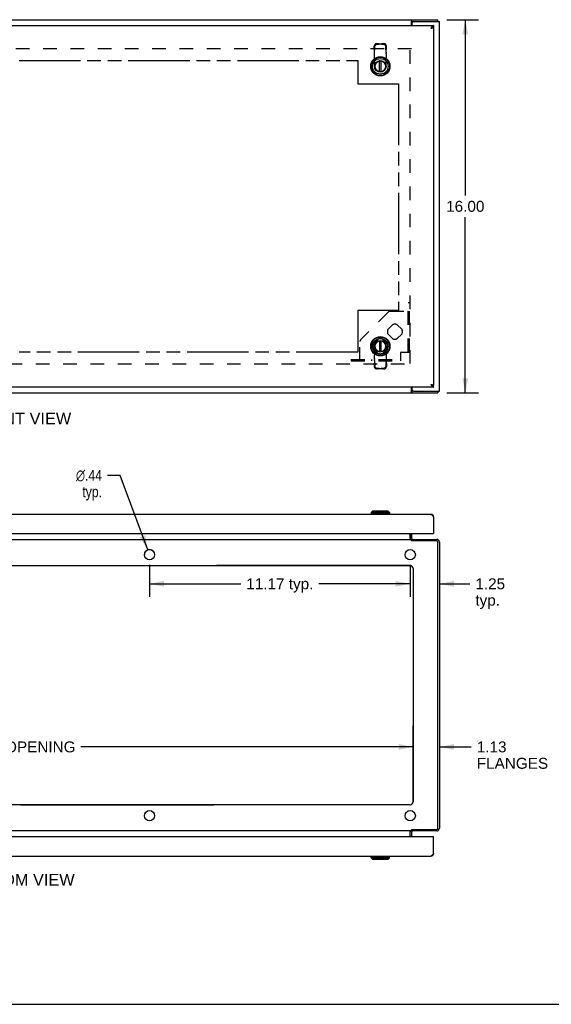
# Model space of a CAD drawing. Header units: inches. Extents: x 0 to 106, y 0 to 69.
# Tile 2 of 5: x 23 to 45, y 0 to 42. Entities that reach past the tile are written whole.
import ezdxf

# ---------------------------------------------------------------- set-up
doc = ezdxf.new("R2010")
doc.units = ezdxf.units.IN
doc.header["$LTSCALE"] = 5.84375
doc.header["$MEASUREMENT"] = 0
doc.linetypes.add('HIDDEN', pattern=[0.2, 0.1, -0.1])
doc.linetypes.add('PHANTOM', pattern=[0.8, 0.45, -0.05, 0.1, -0.05, 0.1, -0.05])
doc.layers.get('0').update_dxf_attribs({"linetype": 'CONTINUOUS'})
for name, color, linetype in [('02___PRT_ALL_AXES', 7, 'CONTINUOUS'), ('1-ACCESS_PANEL', 7, 'CONTINUOUS'), ('AVAILABLE_DOOR_SPACE', 7, 'CONTINUOUS'), ('DEFAULT_2', 8, 'HIDDEN'), ('DIMENSIONS', 7, 'CONTINUOUS'), ('OPEN', 7, 'CONTINUOUS')]:
    doc.layers.add(name, color=color, linetype=linetype)
doc.styles.get("Standard").update_dxf_attribs({"font": 'arial.ttf'})
doc.styles.add('TEXTSTYLE_1', font='gdt', dxfattribs={"width": 0.8})
doc.dimstyles.new('DIMSTYLE_1', dxfattribs={"dimtxt": 0.46875, "dimasz": 0.625, "dimexe": 0.09, "dimexo": 0.07, "dimgap": 0.0375, "dimtad": 0, "dimtih": 1, "dimtoh": 1, "dimzin": 4, "dimdsep": 46, "dimtxsty": 'Standard', "dimblk": '_FILLED', "dimblk1": '_FILLED', "dimblk2": '_FILLED', "dimcen": 0.09, "dimazin": 1, "dimtfac": 1, "dimtofl": 0, "dimtmove": 0, "dimatfit": 3, "dimldrblk": '_FILLED', "dimfxl": 1, "dimtolj": 1, "dimtzin": 4, "dimarcsym": 0})
doc.dimstyles.new('DIMSTYLE_2', dxfattribs={"dimtxt": 0.46875, "dimasz": 0.625, "dimexe": 0.09, "dimexo": 0.07, "dimgap": 0.09, "dimtad": 0, "dimtih": 1, "dimtoh": 1, "dimzin": 4, "dimdsep": 46, "dimtxsty": 'Standard', "dimblk": '_FILLED', "dimblk1": '_FILLED', "dimblk2": '_FILLED', "dimcen": 0.09, "dimazin": 1, "dimtfac": 1, "dimtofl": 0, "dimtmove": 0, "dimatfit": 1, "dimldrblk": '_FILLED', "dimfxl": 1, "dimtolj": 1, "dimtzin": 4, "dimarcsym": 0})

# ---------------------------------------------------------------- blocks, each defined once
blk = doc.blocks.new('_FILLED')
at = {"color": 0, "linetype": 'ByBlock'}
blk.add_solid([(0, 0), (-1, 0.2), (-1, -0.2)], dxfattribs=at)
blk = doc.blocks.new('*D10')
at = {"layer": 'DIMENSIONS', "color": 2, "linetype": 'Continuous'}
for p, q in [((40.839, 42.209), (42.197, 42.209)), ((41.635, 42.209), (41.635, 34.678)), ((41.635, 26.209), (41.635, 33.74)), ((40.839, 26.209), (42.197, 26.209))]:
    blk.add_line(p, q, dxfattribs=at)
at = {"layer": 'DIMENSIONS', "color": 2, "linetype": 'Continuous', "xscale": 0.625, "yscale": 0.625, "zscale": 0.625}
for p, rotation in [((41.635, 42.209), 90), ((41.635, 26.209), 270)]:
    blk.add_blockref('_FILLED', p, dxfattribs=dict(at, rotation=rotation))
at = {"layer": 'DIMENSIONS', "color": 2, "linetype": 'Continuous', "insert": (41.635, 34.443), "char_height": 0.4688, "width": 1.63801, "attachment_point": 2, "line_spacing_factor": 0.9}
blk.add_mtext('16.00', dxfattribs=at)
blk = doc.blocks.new('*D14')
at = {"layer": '1-ACCESS_PANEL', "color": 2, "linetype": 'Continuous'}
for p, q in [((39.277, 18.836), (39.277, 17.464)), ((39.277, 18.026), (38.027, 18.026)), ((40.527, 18.026), (41.831, 18.026))]:
    blk.add_line(p, q, dxfattribs=at)
at = {"layer": '1-ACCESS_PANEL', "color": 2, "linetype": 'Continuous', "xscale": 0.625, "yscale": 0.625, "zscale": 0.625}
blk.add_blockref('_FILLED', (39.277, 18.026), dxfattribs=at)
at = {"layer": '1-ACCESS_PANEL', "color": 2, "linetype": 'Continuous', "xscale": 0.625, "yscale": 0.625, "zscale": 0.625, "rotation": 180}
blk.add_blockref('_FILLED', (40.527, 18.026), dxfattribs=at)
at = {"layer": '1-ACCESS_PANEL', "color": 2, "linetype": 'Continuous', "insert": (42.065, 18.261), "char_height": 0.4688, "width": 1.27382, "attachment_point": 1, "line_spacing_factor": 0.9}
blk.add_mtext('1.25\\Ptyp.', dxfattribs=at)
blk = doc.blocks.new('*D15')
at = {"layer": '1-ACCESS_PANEL', "color": 2, "linetype": 'Continuous'}
for p, q in [((28.111, 18.836), (28.111, 17.464)), ((39.277, 18.836), (39.277, 17.464)), ((28.111, 18.026), (32.023, 18.026)), ((39.277, 18.026), (35.365, 18.026))]:
    blk.add_line(p, q, dxfattribs=at)
at = {"layer": '1-ACCESS_PANEL', "color": 2, "linetype": 'Continuous', "xscale": 0.625, "yscale": 0.625, "zscale": 0.625, "rotation": 180}
blk.add_blockref('_FILLED', (28.111, 18.026), dxfattribs=at)
at = {"layer": '1-ACCESS_PANEL', "color": 2, "linetype": 'Continuous', "xscale": 0.625, "yscale": 0.625, "zscale": 0.625}
blk.add_blockref('_FILLED', (39.277, 18.026), dxfattribs=at)
at = {"layer": '1-ACCESS_PANEL', "color": 2, "linetype": 'Continuous', "insert": (33.694, 18.261), "char_height": 0.4688, "width": 2.87349, "attachment_point": 2, "line_spacing_factor": 0.9}
blk.add_mtext('11.17 typ.', dxfattribs=at)
blk = doc.blocks.new('*D16')
at = {"layer": '1-ACCESS_PANEL', "color": 2, "linetype": 'Continuous'}
for p, q in [((26.861, 22.676), (26.315, 22.676)), ((28.035, 19.479), (26.861, 22.676))]:
    blk.add_line(p, q, dxfattribs=at)
at = {"layer": '1-ACCESS_PANEL', "color": 2, "linetype": 'Continuous', "xscale": 0.625, "yscale": 0.625, "zscale": 0.625, "rotation": 290.1636862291}
blk.add_blockref('_FILLED', (28.035, 19.479), dxfattribs=at)
at = {"layer": '1-ACCESS_PANEL', "color": 2, "linetype": 'Continuous', "insert": (26.08, 22.91), "char_height": 0.46875, "width": 1.53462, "attachment_point": 3, "line_spacing_factor": 0.9, "style": 'TEXTSTYLE_1'}
blk.add_mtext('{\\fgdt;n}\\fArial;.44\\Ptyp.', dxfattribs=at)
blk = doc.blocks.new('*D17')
at = {"layer": '1-ACCESS_PANEL', "color": 2, "linetype": 'Continuous'}
for p, q in [((39.402, 11.035), (38.152, 11.035)), ((40.527, 11.035), (41.892, 11.035))]:
    blk.add_line(p, q, dxfattribs=at)
at = {"layer": '1-ACCESS_PANEL', "color": 2, "linetype": 'Continuous', "xscale": 0.625, "yscale": 0.625, "zscale": 0.625}
blk.add_blockref('_FILLED', (39.402, 11.035), dxfattribs=at)
at = {"layer": '1-ACCESS_PANEL', "color": 2, "linetype": 'Continuous', "xscale": 0.625, "yscale": 0.625, "zscale": 0.625, "rotation": 180}
blk.add_blockref('_FILLED', (40.527, 11.035), dxfattribs=at)
at = {"layer": '1-ACCESS_PANEL', "color": 2, "linetype": 'Continuous', "insert": (42.126, 11.269), "char_height": 0.4688, "width": 3.05123, "attachment_point": 1, "line_spacing_factor": 0.9}
blk.add_mtext('1.13\\PFLANGES', dxfattribs=at)
blk = doc.blocks.new('*D18')
at = {"layer": '1-ACCESS_PANEL', "color": 2, "linetype": 'Continuous'}
for p, q in [((5.652, 11.035), (19.876, 11.035)), ((39.402, 11.035), (25.179, 11.035))]:
    blk.add_line(p, q, dxfattribs=at)
at = {"layer": '1-ACCESS_PANEL', "color": 2, "linetype": 'Continuous', "xscale": 0.625, "yscale": 0.625, "zscale": 0.625, "rotation": 180}
blk.add_blockref('_FILLED', (5.652, 11.035), dxfattribs=at)
at = {"layer": '1-ACCESS_PANEL', "color": 2, "linetype": 'Continuous', "xscale": 0.625, "yscale": 0.625, "zscale": 0.625}
blk.add_blockref('_FILLED', (39.402, 11.035), dxfattribs=at)
at = {"layer": '1-ACCESS_PANEL', "color": 2, "linetype": 'Continuous', "insert": (22.527, 11.269), "char_height": 0.46875, "width": 4.83388, "attachment_point": 2, "line_spacing_factor": 0.9}
blk.add_mtext('33.75 OPENING', dxfattribs=at)
blk = doc.blocks.new('*D20')
at = {"layer": '1-ACCESS_PANEL', "color": 2, "linetype": 'Continuous'}
for p, q in [((11.504, 18.805), (11.504, 14.739)), ((11.504, 8.555), (11.504, 13.099))]:
    blk.add_line(p, q, dxfattribs=at)
at = {"layer": '1-ACCESS_PANEL', "color": 2, "linetype": 'Continuous', "xscale": 0.625, "yscale": 0.625, "zscale": 0.625}
for p, rotation in [((11.504, 18.805), 90), ((11.504, 8.555), 270)]:
    blk.add_blockref('_FILLED', p, dxfattribs=dict(at, rotation=rotation))
at = {"layer": '1-ACCESS_PANEL', "color": 2, "linetype": 'Continuous', "insert": (11.504, 14.505), "char_height": 0.4688, "width": 3.01464, "attachment_point": 2, "line_spacing_factor": 0.9}
blk.add_mtext('10.25\\POPENING', dxfattribs=at)

msp = doc.modelspace()

# ---------------------------------------------------------------- linework, layer by layer
at = {"color": 3, "linetype": 'Continuous'}
for p, q in [((4.59, 42.209), (40.464, 42.209)), ((4.777, 41.959), (40.277, 41.959)), ((39.325, 41.959), (39.325, 42.178)), ((39.352, 42.071), (39.352, 41.959)), ((39.415, 42.134), (40.527, 42.134)), ((40.168, 41.855), (40.16, 41.842)), ((40.173, 41.861), (40.168, 41.855)), ((40.183, 41.847), (40.192, 41.849)), ((40.192, 41.849), (40.2, 41.851)), ((40.2, 41.851), (40.205, 41.852)), ((40.205, 41.852), (40.211, 41.854)), ((40.211, 41.854), (40.216, 41.855)), ((40.216, 41.855), (40.221, 41.856)), ((40.275, 41.879), (40.277, 41.879)), ((40.277, 41.879), (40.277, 26.539)), ((40.527, 26.284), (40.527, 42.134)), ((4.59, 26.209), (40.464, 26.209)), ((40.277, 26.459), (4.777, 26.459)), ((39.325, 26.24), (39.325, 26.459)), ((39.352, 26.459), (39.352, 26.346)), ((39.415, 26.284), (40.527, 26.284)), ((40.16, 26.576), (40.163, 26.575)), ((40.16, 26.576), (40.168, 26.563)), ((40.163, 26.575), (40.175, 26.573)), ((40.168, 26.563), (40.173, 26.557)), ((40.175, 26.573), (40.183, 26.571)), ((40.183, 26.571), (40.189, 26.569)), ((40.189, 26.569), (40.195, 26.568)), ((40.195, 26.568), (40.2, 26.567)), ((40.2, 26.567), (40.205, 26.565)), ((40.205, 26.565), (40.211, 26.564)), ((40.211, 26.564), (40.216, 26.563)), ((40.216, 26.563), (40.221, 26.561)), ((40.275, 26.539), (40.277, 26.539)), ((40.16, 21.004), (4.894, 21.004)), ((40.259, 20.915), (40.263, 20.909)), ((40.263, 20.909), (40.267, 20.903)), ((40.267, 20.903), (40.271, 20.896)), ((40.271, 20.896), (40.277, 20.887)), ((40.277, 20.887), (40.277, 20.179)), ((4.792, 20.179), (40.262, 20.179)), ((5.729, 19.93), (39.325, 19.93)), ((39.275, 20.179), (39.275, 19.937)), ((39.325, 19.93), (39.325, 19.892)), ((39.343, 19.874), (39.346, 19.871)), ((39.346, 19.871), (39.349, 19.869)), ((39.349, 19.869), (39.351, 19.867)), ((40.402, 19.867), (39.351, 19.867)), ((39.352, 19.972), (39.352, 20.179)), ((39.352, 19.93), (40.41, 19.93)), ((40.464, 7.555), (40.464, 19.804)), ((40.527, 19.813), (40.527, 7.547)), ((5.777, 18.805), (39.277, 18.805)), ((39.402, 18.68), (39.402, 8.68)), ((39.277, 8.555), (5.777, 8.555)), ((40.262, 7.181), (4.792, 7.181)), ((39.325, 7.43), (5.729, 7.43)), ((39.275, 7.181), (39.275, 7.423)), ((39.325, 7.43), (39.325, 7.468)), ((39.336, 7.479), (39.338, 7.481)), ((39.338, 7.481), (39.343, 7.486)), ((39.343, 7.486), (39.346, 7.489)), ((39.346, 7.489), (39.349, 7.491)), ((39.349, 7.491), (39.351, 7.493)), ((39.351, 7.493), (40.402, 7.493)), ((40.41, 7.43), (39.352, 7.43)), ((39.352, 7.181), (39.352, 7.388)), ((40.277, 6.473), (40.277, 7.181)), ((4.894, 6.356), (40.16, 6.356)), ((40.267, 6.457), (40.263, 6.451)), ((40.271, 6.463), (40.267, 6.457)), ((40.277, 6.473), (40.271, 6.463))]:
    msp.add_line(p, q, dxfattribs=at)
at = {"color": 7, "linetype": 'Continuous'}
for p, q in [((39.351, 42.134), (39.351, 42.209)), ((40.464, 42.134), (40.464, 42.209)), ((39.351, 42.134), (39.415, 42.134)), ((40.17, 41.848), (40.16, 41.842)), ((40.177, 41.851), (40.17, 41.848)), ((40.181, 41.853), (40.177, 41.851)), ((40.275, 41.879), (40.241, 41.879)), ((40.277, 41.959), (40.277, 41.884)), ((37.967, 39.978), (37.967, 40.427)), ((38.026, 39.978), (38.026, 40.427)), ((37.967, 28.439), (37.967, 27.99)), ((38.026, 27.99), (38.026, 28.439)), ((39.415, 26.284), (39.351, 26.284)), ((39.351, 26.284), (39.351, 26.209)), ((40.275, 26.539), (40.241, 26.539)), ((40.277, 26.459), (40.277, 26.534)), ((40.464, 26.284), (40.464, 26.209)), ((37.662, 21.142), (37.602, 21.083)), ((38.331, 21.142), (37.662, 21.142)), ((38.331, 21.142), (38.39, 21.083)), ((38.41, 21.024), (37.583, 21.024)), ((37.583, 21.024), (37.583, 21.004)), ((38.39, 21.083), (37.602, 21.083)), ((37.602, 21.083), (37.602, 21.024)), ((38.39, 21.083), (38.39, 21.024)), ((38.41, 21.024), (38.41, 21.004)), ((40.275, 20.909), (40.265, 20.907)), ((39.277, 19.972), (39.277, 20.179)), ((39.335, 19.881), (39.352, 19.907)), ((39.352, 19.867), (39.352, 19.93)), ((40.262, 20.179), (40.277, 20.179)), ((40.277, 20.183), (40.272, 20.183)), ((39.277, 7.181), (39.277, 7.388)), ((39.335, 7.478), (39.352, 7.452)), ((39.352, 7.493), (39.352, 7.43)), ((40.262, 7.181), (40.277, 7.181)), ((40.277, 7.177), (40.272, 7.177)), ((37.583, 6.336), (37.583, 6.356)), ((37.583, 6.336), (38.41, 6.336)), ((37.602, 6.277), (37.602, 6.336)), ((38.39, 6.277), (38.39, 6.336)), ((38.41, 6.336), (38.41, 6.356)), ((40.275, 6.451), (40.265, 6.453)), ((37.602, 6.277), (38.39, 6.277)), ((37.662, 6.218), (37.602, 6.277)), ((37.662, 6.218), (38.331, 6.218)), ((38.331, 6.218), (38.39, 6.277)), ((0, 0), (106.25, 0))]:
    msp.add_line(p, q, dxfattribs=at)
at = {"color": 3, "linetype": 'Continuous'}
for points in [[(39.325, 42.178), (39.327, 42.18), (39.328, 42.181), (39.329, 42.183), (39.331, 42.186), (39.332, 42.188), (39.333, 42.19), (39.334, 42.192), (39.336, 42.195), (39.337, 42.197), (39.338, 42.199), (39.339, 42.201), (39.341, 42.203), (39.342, 42.204), (39.343, 42.206), (39.345, 42.207), (39.346, 42.208), (39.347, 42.208), (39.349, 42.209), (39.35, 42.209), (39.351, 42.209)], [(40.16, 41.842), (40.163, 41.843), (40.183, 41.847)], [(40.277, 41.959), (40.275, 41.959), (40.273, 41.959), (40.271, 41.959), (40.269, 41.958), (40.267, 41.958), (40.265, 41.957), (40.263, 41.957), (40.261, 41.956), (40.259, 41.955), (40.257, 41.955), (40.255, 41.954), (40.253, 41.953), (40.251, 41.952), (40.249, 41.951), (40.247, 41.949), (40.245, 41.948), (40.243, 41.947), (40.241, 41.945), (40.239, 41.944), (40.237, 41.942), (40.235, 41.94), (40.233, 41.939), (40.231, 41.937), (40.229, 41.935), (40.227, 41.933), (40.225, 41.931), (40.223, 41.929), (40.221, 41.927), (40.219, 41.925), (40.217, 41.922), (40.215, 41.92), (40.213, 41.918), (40.211, 41.915), (40.209, 41.913), (40.207, 41.91), (40.205, 41.908), (40.203, 41.905), (40.201, 41.902), (40.199, 41.899), (40.197, 41.897), (40.195, 41.894), (40.193, 41.891), (40.191, 41.888), (40.189, 41.885), (40.187, 41.882), (40.185, 41.879), (40.183, 41.876), (40.181, 41.873), (40.179, 41.87), (40.177, 41.867), (40.173, 41.861)], [(40.221, 41.856), (40.223, 41.857), (40.228, 41.858)], [(40.228, 41.858), (40.231, 41.859), (40.233, 41.86), (40.235, 41.86), (40.237, 41.861), (40.239, 41.862), (40.242, 41.862), (40.244, 41.863), (40.246, 41.864), (40.248, 41.864), (40.249, 41.865), (40.251, 41.866), (40.253, 41.866), (40.255, 41.867), (40.256, 41.868), (40.258, 41.868), (40.26, 41.869), (40.261, 41.87), (40.263, 41.87), (40.264, 41.871), (40.265, 41.872), (40.267, 41.872), (40.268, 41.873), (40.269, 41.874), (40.27, 41.874), (40.271, 41.875), (40.272, 41.876), (40.273, 41.876), (40.273, 41.877), (40.274, 41.878), (40.275, 41.878), (40.275, 41.879)], [(39.325, 26.24), (39.327, 26.238), (39.328, 26.236), (39.329, 26.234), (39.331, 26.232), (39.332, 26.23), (39.333, 26.228), (39.334, 26.225), (39.336, 26.223), (39.337, 26.221), (39.338, 26.219), (39.339, 26.217), (39.341, 26.215), (39.342, 26.214), (39.343, 26.212), (39.345, 26.211), (39.346, 26.21), (39.347, 26.21), (39.349, 26.209), (39.35, 26.209), (39.351, 26.209)], [(40.173, 26.557), (40.175, 26.554), (40.179, 26.548)], [(40.179, 26.548), (40.181, 26.545), (40.183, 26.542), (40.185, 26.539), (40.187, 26.536), (40.189, 26.533), (40.191, 26.53), (40.193, 26.527), (40.195, 26.524), (40.197, 26.521), (40.199, 26.518), (40.201, 26.516), (40.203, 26.513), (40.205, 26.51), (40.207, 26.508), (40.209, 26.505), (40.211, 26.503), (40.213, 26.5), (40.215, 26.498), (40.217, 26.495), (40.219, 26.493), (40.221, 26.491), (40.223, 26.489), (40.225, 26.487), (40.227, 26.485), (40.229, 26.483), (40.231, 26.481), (40.233, 26.479), (40.235, 26.477), (40.237, 26.476), (40.239, 26.474), (40.241, 26.473), (40.243, 26.471), (40.245, 26.47), (40.247, 26.468), (40.249, 26.467), (40.251, 26.466), (40.253, 26.465), (40.255, 26.464), (40.257, 26.463), (40.259, 26.462), (40.261, 26.462), (40.263, 26.461), (40.265, 26.46), (40.267, 26.46), (40.269, 26.46), (40.271, 26.459), (40.273, 26.459), (40.275, 26.459), (40.277, 26.459)], [(40.221, 26.561), (40.226, 26.56), (40.228, 26.559), (40.231, 26.559), (40.233, 26.558), (40.235, 26.557), (40.237, 26.557), (40.239, 26.556), (40.242, 26.555), (40.244, 26.555), (40.246, 26.554), (40.248, 26.553), (40.249, 26.553), (40.251, 26.552), (40.253, 26.551), (40.255, 26.551), (40.256, 26.55), (40.258, 26.549), (40.26, 26.549), (40.261, 26.548), (40.263, 26.547), (40.264, 26.547), (40.265, 26.546), (40.267, 26.545), (40.268, 26.545), (40.269, 26.544), (40.27, 26.544), (40.271, 26.543), (40.272, 26.542), (40.273, 26.542), (40.273, 26.541), (40.274, 26.54), (40.275, 26.54), (40.275, 26.539)], [(40.16, 21.004), (40.162, 21.004), (40.164, 21.004), (40.166, 21.003), (40.168, 21.003), (40.17, 21.003), (40.173, 21.002), (40.175, 21.002), (40.177, 21.001), (40.179, 21), (40.181, 21), (40.183, 20.999), (40.185, 20.998), (40.187, 20.997), (40.189, 20.996), (40.191, 20.994), (40.193, 20.993), (40.195, 20.992), (40.197, 20.99), (40.199, 20.989), (40.201, 20.987), (40.203, 20.985), (40.205, 20.984), (40.207, 20.982), (40.209, 20.98), (40.211, 20.978), (40.213, 20.976), (40.215, 20.974), (40.217, 20.972), (40.219, 20.97), (40.221, 20.967), (40.223, 20.965), (40.225, 20.963), (40.227, 20.96), (40.229, 20.958), (40.231, 20.955), (40.233, 20.953), (40.235, 20.95), (40.237, 20.947), (40.239, 20.944), (40.241, 20.942), (40.243, 20.939), (40.245, 20.936), (40.247, 20.933), (40.249, 20.93), (40.251, 20.927), (40.253, 20.924), (40.255, 20.921), (40.257, 20.918), (40.259, 20.915)], [(39.275, 19.937), (39.276, 19.937), (39.277, 19.937), (39.279, 19.937), (39.28, 19.937), (39.281, 19.937), (39.283, 19.936)], [(39.283, 19.936), (39.284, 19.936), (39.285, 19.935), (39.287, 19.935), (39.288, 19.934), (39.289, 19.933), (39.291, 19.932), (39.292, 19.932), (39.293, 19.931)], [(39.325, 19.892), (39.327, 19.89), (39.328, 19.889), (39.329, 19.888), (39.331, 19.886), (39.332, 19.885), (39.333, 19.884), (39.334, 19.882), (39.336, 19.881), (39.337, 19.88), (39.343, 19.874)], [(39.361, 19.933), (39.36, 19.933), (39.359, 19.932), (39.358, 19.931), (39.357, 19.931), (39.355, 19.93), (39.354, 19.93), (39.353, 19.93), (39.352, 19.93)], [(39.371, 19.937), (39.371, 19.937), (39.371, 19.937), (39.37, 19.937), (39.369, 19.937), (39.369, 19.937), (39.368, 19.937), (39.367, 19.936), (39.366, 19.936), (39.365, 19.935), (39.364, 19.935), (39.361, 19.933)], [(39.275, 7.423), (39.276, 7.423), (39.277, 7.423), (39.279, 7.423), (39.28, 7.423), (39.281, 7.423), (39.283, 7.423)], [(39.283, 7.423), (39.284, 7.424), (39.285, 7.424), (39.287, 7.425), (39.288, 7.426), (39.289, 7.427), (39.291, 7.427), (39.292, 7.428), (39.293, 7.429)], [(39.325, 7.468), (39.327, 7.469), (39.328, 7.471), (39.329, 7.472), (39.331, 7.474), (39.332, 7.475), (39.333, 7.476), (39.334, 7.477), (39.336, 7.479)], [(39.364, 7.425), (39.361, 7.426), (39.36, 7.427), (39.359, 7.428), (39.358, 7.428), (39.357, 7.429), (39.355, 7.429), (39.354, 7.43), (39.353, 7.43), (39.352, 7.43)], [(39.371, 7.423), (39.371, 7.423), (39.371, 7.423), (39.37, 7.423), (39.369, 7.423), (39.369, 7.423), (39.368, 7.423), (39.367, 7.423), (39.366, 7.424), (39.365, 7.424), (39.364, 7.425)], [(40.263, 6.451), (40.259, 6.445), (40.257, 6.442), (40.255, 6.439), (40.253, 6.436), (40.251, 6.433), (40.249, 6.43), (40.247, 6.427), (40.245, 6.424), (40.243, 6.421), (40.241, 6.418), (40.239, 6.415), (40.237, 6.413), (40.235, 6.41), (40.233, 6.407), (40.231, 6.405), (40.229, 6.402), (40.227, 6.4), (40.225, 6.397), (40.223, 6.395), (40.221, 6.392), (40.219, 6.39), (40.217, 6.388), (40.215, 6.386), (40.213, 6.384), (40.211, 6.382), (40.209, 6.38), (40.207, 6.378), (40.205, 6.376), (40.203, 6.374), (40.201, 6.373), (40.199, 6.371), (40.197, 6.37), (40.195, 6.368), (40.193, 6.367), (40.191, 6.365), (40.189, 6.364), (40.187, 6.363), (40.185, 6.362), (40.183, 6.361), (40.181, 6.36), (40.179, 6.359), (40.177, 6.359), (40.175, 6.358), (40.173, 6.357), (40.17, 6.357), (40.168, 6.357), (40.166, 6.356), (40.164, 6.356), (40.162, 6.356), (40.16, 6.356)]]:
    msp.add_lwpolyline(points, dxfattribs=at)
at = {"color": 7, "linetype": 'Continuous'}
for points in [[(39.325, 42.123), (39.326, 42.123), (39.327, 42.122), (39.328, 42.122), (39.33, 42.122), (39.331, 42.122), (39.332, 42.123), (39.333, 42.123), (39.335, 42.124), (39.336, 42.125), (39.337, 42.126), (39.338, 42.126), (39.339, 42.127), (39.342, 42.129)], [(39.342, 42.129), (39.343, 42.13), (39.344, 42.131), (39.345, 42.132), (39.346, 42.133), (39.347, 42.133), (39.348, 42.134), (39.349, 42.134), (39.351, 42.134)], [(40.241, 41.879), (40.239, 41.878), (40.237, 41.878), (40.235, 41.877), (40.233, 41.877), (40.231, 41.876), (40.229, 41.875), (40.227, 41.875), (40.225, 41.874), (40.223, 41.873), (40.221, 41.872), (40.219, 41.872), (40.217, 41.871), (40.215, 41.87), (40.213, 41.869), (40.211, 41.868), (40.209, 41.867), (40.207, 41.866), (40.205, 41.865), (40.203, 41.865), (40.201, 41.864), (40.199, 41.863), (40.197, 41.862), (40.195, 41.861), (40.193, 41.86), (40.191, 41.858), (40.189, 41.857), (40.187, 41.856), (40.185, 41.855), (40.181, 41.853)], [(40.277, 41.884), (40.275, 41.884), (40.273, 41.884), (40.271, 41.884), (40.269, 41.884), (40.267, 41.884), (40.265, 41.883), (40.263, 41.883), (40.261, 41.883), (40.259, 41.883), (40.257, 41.882), (40.255, 41.882), (40.253, 41.882), (40.251, 41.881), (40.249, 41.881), (40.247, 41.88), (40.245, 41.88), (40.243, 41.88), (40.241, 41.879)], [(39.325, 26.295), (39.326, 26.295), (39.327, 26.295), (39.328, 26.295), (39.33, 26.295), (39.331, 26.295), (39.332, 26.295), (39.333, 26.294), (39.335, 26.294), (39.336, 26.293), (39.337, 26.292), (39.338, 26.291), (39.339, 26.29)], [(39.339, 26.29), (39.342, 26.288), (39.343, 26.288), (39.344, 26.287), (39.345, 26.286), (39.346, 26.285), (39.347, 26.285), (39.348, 26.284), (39.349, 26.284), (39.351, 26.284)], [(40.241, 26.539), (40.241, 26.539), (40.243, 26.538), (40.245, 26.538), (40.247, 26.537), (40.249, 26.537), (40.251, 26.536), (40.253, 26.536), (40.255, 26.536), (40.257, 26.535), (40.259, 26.535), (40.261, 26.535), (40.263, 26.535), (40.265, 26.534), (40.267, 26.534), (40.269, 26.534), (40.271, 26.534), (40.273, 26.534), (40.275, 26.534), (40.277, 26.534)]]:
    msp.add_lwpolyline(points, dxfattribs=at)
for centre, radius in [((37.996, 40.209), 0.413), ((37.996, 40.209), 0.394), ((37.996, 40.209), 0.335), ((37.996, 40.209), 0.248), ((37.996, 40.209), 0.236), ((37.996, 28.209), 0.413), ((37.996, 28.209), 0.394), ((37.996, 28.209), 0.335), ((37.996, 28.209), 0.248), ((37.996, 28.209), 0.236)]:
    msp.add_circle(centre, radius, dxfattribs=at)
at = {"color": 3, "linetype": 'Continuous'}
for centre, radius, start, end in [((39.415, 42.071), 0.0625, 90, 180), ((39.415, 26.346), 0.0625, 180, 270), ((40.16, 20.887), 0.117, 0, 90), ((39.394, 19.972), 0.042, 180, 270), ((40.262, 20.194), 0.015, 270, 360), ((40.402, 19.804), 0.0625, 0, 90), ((40.41, 19.813), 0.117, 0, 90), ((39.277, 18.68), 0.125, 0, 90), ((39.277, 8.68), 0.125, 270, 360), ((39.394, 7.388), 0.042, 90, 180), ((40.262, 7.166), 0.015, 0, 90), ((40.402, 7.555), 0.0625, 270, 360), ((40.41, 7.547), 0.117, 270, 360), ((40.16, 6.473), 0.117, 270, 360)]:
    msp.add_arc(centre, radius, start, end, dxfattribs=at)
at = {"color": 7, "linetype": 'Continuous'}
for centre, radius, start, end in [((37.996, 40.209), 0.232, 97.3031, 82.6969), ((37.996, 28.209), 0.232, 277.3031, 262.6969), ((39.394, 19.972), 0.117, 180, 197.6908), ((39.394, 7.388), 0.117, 162.3092, 180)]:
    msp.add_arc(centre, radius, start, end, dxfattribs=at)
at = {"layer": '02___PRT_ALL_AXES', "color": 8, "linetype": 'HIDDEN'}
for p, q in [((38.314, 28.922), (38.533, 29.141)), ((38.71, 29.141), (38.929, 28.922)), ((38.533, 28.526), (38.314, 28.745)), ((38.929, 28.745), (38.71, 28.526)), ((37.689, 28.297), (37.908, 28.516)), ((38.085, 28.516), (38.304, 28.297)), ((37.908, 27.901), (37.689, 28.12)), ((38.304, 28.12), (38.085, 27.901))]:
    msp.add_line(p, q, dxfattribs=at)
at = {"layer": '02___PRT_ALL_AXES', "color": 3, "linetype": 'Continuous'}
for centre in [(28.111, 19.274), (39.277, 19.274), (28.111, 8.086), (39.277, 8.086)]:
    msp.add_circle(centre, 0.219, dxfattribs=at)
at = {"layer": '02___PRT_ALL_AXES', "color": 8, "linetype": 'HIDDEN'}
for centre, start, end in [((38.621, 28.834), 73.955, 106.045), ((38.621, 28.834), 163.955, 196.045), ((38.621, 28.834), 343.955, 16.045), ((37.996, 28.209), 163.955, 196.045), ((37.996, 28.209), 73.955, 106.045), ((37.996, 28.209), 343.955, 16.045), ((38.621, 28.834), 253.955, 286.045), ((37.996, 28.209), 253.955, 286.045)]:
    msp.add_arc(centre, 0.32, start, end, dxfattribs=at)
at = {"layer": '1-ACCESS_PANEL', "color": 2, "linetype": 'Continuous'}
msp.add_arc((28.111, 19.274), 0.219, 46.7287, 180, dxfattribs=at)
at = {"layer": 'AVAILABLE_DOOR_SPACE', "color": 7, "linetype": 'PHANTOM'}
for p, q in [((22.528, 40.459), (37.027, 40.459)), ((37.027, 40.459), (37.027, 39.459)), ((37.027, 39.459), (38.777, 39.459)), ((38.777, 39.459), (38.777, 29.74)), ((38.777, 29.74), (37.027, 29.74)), ((37.027, 29.74), (37.027, 27.959)), ((37.027, 27.959), (22.528, 27.959))]:
    msp.add_line(p, q, dxfattribs=at)
at = {"layer": 'DEFAULT_2', "color": 8, "linetype": 'HIDDEN'}
for p, q in [((39.335, 40.959), (5.719, 40.959)), ((37.734, 40.982), (37.737, 41.079)), ((37.76, 40.961), (37.734, 40.982)), ((37.76, 40.961), (37.763, 41.058)), ((37.839, 41.182), (37.895, 41.184)), ((37.866, 41.161), (37.922, 41.163)), ((37.922, 41.163), (37.895, 41.184)), ((37.987, 41.172), (38.005, 41.172)), ((38.07, 41.163), (38.097, 41.184)), ((38.07, 41.163), (38.127, 41.161)), ((38.097, 41.184), (38.153, 41.182)), ((38.232, 40.961), (38.229, 41.058)), ((38.232, 40.961), (38.258, 40.982)), ((38.258, 40.982), (38.256, 41.079)), ((39.277, 27.464), (39.277, 40.954)), ((37.749, 40.811), (37.749, 40.874)), ((37.749, 40.77), (37.749, 40.811)), ((37.749, 40.744), (37.749, 40.77)), ((37.749, 40.58), (37.749, 40.744)), ((37.749, 40.213), (37.749, 40.58)), ((38.244, 40.811), (38.244, 40.874)), ((38.244, 40.811), (38.244, 40.77)), ((38.244, 40.744), (38.244, 40.77)), ((38.244, 40.744), (38.244, 40.58)), ((38.244, 40.213), (38.244, 40.58)), ((37.975, 39.986), (38.017, 39.986)), ((39.186, 30.084), (39.246, 30.084)), ((39.186, 27.959), (39.186, 30.084)), ((39.246, 27.959), (39.246, 30.084)), ((38.335, 29.672), (37.158, 28.495)), ((38.423, 29.709), (39.246, 29.709)), ((39.246, 29.209), (39.186, 29.209)), ((37.121, 27.584), (37.121, 28.407)), ((38.017, 28.432), (37.975, 28.432)), ((39.246, 28.459), (39.186, 28.459)), ((37.749, 28.205), (37.749, 27.838)), ((38.244, 28.205), (38.244, 27.838)), ((38.871, 27.584), (38.871, 27.939)), ((38.891, 27.959), (39.246, 27.959)), ((5.719, 27.459), (39.335, 27.459)), ((36.746, 27.644), (38.871, 27.644)), ((36.746, 27.644), (36.746, 27.584)), ((36.746, 27.584), (38.871, 27.584)), ((37.621, 27.644), (37.621, 27.584)), ((37.76, 27.457), (37.734, 27.436)), ((37.749, 27.673), (37.749, 27.838)), ((37.749, 27.673), (37.749, 27.648)), ((37.749, 27.606), (37.749, 27.648)), ((37.749, 27.606), (37.749, 27.544)), ((37.76, 27.457), (37.763, 27.36)), ((38.232, 27.457), (38.229, 27.36)), ((38.232, 27.457), (38.258, 27.436)), ((38.244, 27.838), (38.244, 27.673)), ((38.244, 27.673), (38.244, 27.648)), ((38.244, 27.648), (38.244, 27.606)), ((38.244, 27.606), (38.244, 27.544)), ((38.371, 27.644), (38.371, 27.584)), ((37.734, 27.436), (37.737, 27.339)), ((37.895, 27.234), (37.839, 27.235)), ((37.922, 27.255), (37.866, 27.257)), ((37.922, 27.255), (37.895, 27.234)), ((38.005, 27.246), (37.987, 27.246)), ((38.127, 27.257), (38.07, 27.255)), ((38.07, 27.255), (38.097, 27.234)), ((38.153, 27.235), (38.097, 27.234)), ((38.258, 27.436), (38.256, 27.339))]:
    msp.add_line(p, q, dxfattribs=at)
for points in [[(37.749, 40.874), (37.746, 40.892), (37.743, 40.91), (37.741, 40.929), (37.738, 40.947), (37.736, 40.964), (37.734, 40.982)], [(37.839, 41.182), (37.829, 41.182), (37.82, 41.18), (37.81, 41.177), (37.801, 41.174), (37.792, 41.169), (37.783, 41.164), (37.775, 41.158), (37.768, 41.151), (37.761, 41.143), (37.755, 41.135), (37.75, 41.126), (37.745, 41.117), (37.742, 41.108), (37.739, 41.098), (37.738, 41.089), (37.737, 41.079)], [(37.749, 40.874), (37.75, 40.889), (37.752, 40.903), (37.754, 40.918), (37.756, 40.932), (37.758, 40.947), (37.76, 40.961)], [(37.763, 41.058), (37.764, 41.067), (37.766, 41.077), (37.768, 41.087), (37.772, 41.096), (37.776, 41.105), (37.782, 41.114), (37.788, 41.122), (37.794, 41.13), (37.802, 41.136), (37.81, 41.143), (37.818, 41.148), (37.827, 41.152), (37.837, 41.156), (37.846, 41.159), (37.856, 41.16), (37.866, 41.161)], [(37.895, 41.184), (37.91, 41.182), (37.926, 41.181), (37.941, 41.179), (37.956, 41.176), (37.972, 41.174), (37.987, 41.172)], [(37.922, 41.163), (37.933, 41.165), (37.943, 41.166), (37.954, 41.168), (37.965, 41.169), (37.976, 41.171), (37.987, 41.172)], [(38.005, 41.172), (38.021, 41.174), (38.036, 41.176), (38.052, 41.179), (38.067, 41.181), (38.082, 41.182), (38.097, 41.184)], [(38.005, 41.172), (38.016, 41.171), (38.027, 41.169), (38.038, 41.168), (38.049, 41.166), (38.06, 41.165), (38.07, 41.163)], [(38.127, 41.161), (38.137, 41.16), (38.146, 41.159), (38.156, 41.156), (38.165, 41.152), (38.174, 41.148), (38.182, 41.143), (38.19, 41.136), (38.198, 41.13), (38.205, 41.122), (38.211, 41.114), (38.216, 41.105), (38.22, 41.096), (38.224, 41.087), (38.227, 41.077), (38.228, 41.067), (38.229, 41.058)], [(38.256, 41.079), (38.255, 41.089), (38.253, 41.098), (38.25, 41.108), (38.247, 41.117), (38.242, 41.126), (38.237, 41.135), (38.231, 41.143), (38.224, 41.151), (38.217, 41.158), (38.209, 41.164), (38.2, 41.169), (38.191, 41.174), (38.182, 41.177), (38.173, 41.18), (38.163, 41.182), (38.153, 41.182)], [(38.244, 40.874), (38.242, 40.889), (38.24, 40.903), (38.238, 40.918), (38.236, 40.932), (38.234, 40.947), (38.232, 40.961)], [(38.244, 40.874), (38.246, 40.892), (38.249, 40.91), (38.252, 40.929), (38.254, 40.947), (38.256, 40.964), (38.258, 40.982)], [(37.749, 27.544), (37.746, 27.525), (37.743, 27.507), (37.741, 27.489), (37.738, 27.471), (37.736, 27.453), (37.734, 27.436)], [(37.749, 27.544), (37.75, 27.529), (37.752, 27.514), (37.754, 27.5), (37.756, 27.486), (37.758, 27.471), (37.76, 27.457)], [(38.244, 27.544), (38.242, 27.529), (38.24, 27.514), (38.238, 27.5), (38.236, 27.486), (38.234, 27.471), (38.232, 27.457)], [(38.244, 27.544), (38.246, 27.525), (38.249, 27.507), (38.252, 27.489), (38.254, 27.471), (38.256, 27.453), (38.258, 27.436)], [(37.737, 27.339), (37.738, 27.329), (37.739, 27.319), (37.742, 27.31), (37.745, 27.3), (37.75, 27.291), (37.755, 27.283), (37.761, 27.275), (37.768, 27.267), (37.775, 27.26), (37.783, 27.254), (37.792, 27.249), (37.801, 27.244), (37.81, 27.241), (37.82, 27.238), (37.829, 27.236), (37.839, 27.235)], [(37.866, 27.257), (37.856, 27.257), (37.846, 27.259), (37.837, 27.262), (37.827, 27.265), (37.818, 27.27), (37.81, 27.275), (37.802, 27.281), (37.794, 27.288), (37.788, 27.296), (37.782, 27.304), (37.776, 27.312), (37.772, 27.322), (37.768, 27.331), (37.766, 27.341), (37.764, 27.35), (37.763, 27.36)], [(37.987, 27.246), (37.972, 27.243), (37.956, 27.241), (37.941, 27.239), (37.926, 27.237), (37.91, 27.235), (37.895, 27.234)], [(37.987, 27.246), (37.976, 27.247), (37.965, 27.248), (37.954, 27.25), (37.943, 27.252), (37.933, 27.253), (37.922, 27.255)], [(38.07, 27.255), (38.06, 27.253), (38.049, 27.252), (38.038, 27.25), (38.027, 27.248), (38.016, 27.247), (38.005, 27.246)], [(38.097, 27.234), (38.082, 27.235), (38.067, 27.237), (38.052, 27.239), (38.036, 27.241), (38.021, 27.243), (38.005, 27.246)], [(38.229, 27.36), (38.228, 27.35), (38.227, 27.341), (38.224, 27.331), (38.22, 27.322), (38.216, 27.312), (38.211, 27.304), (38.205, 27.296), (38.198, 27.288), (38.19, 27.281), (38.182, 27.275), (38.174, 27.27), (38.165, 27.265), (38.156, 27.262), (38.146, 27.259), (38.137, 27.257), (38.127, 27.257)], [(38.153, 27.235), (38.163, 27.236), (38.173, 27.238), (38.182, 27.241), (38.191, 27.244), (38.2, 27.249), (38.209, 27.254), (38.217, 27.26), (38.224, 27.267), (38.231, 27.275), (38.237, 27.283), (38.242, 27.291), (38.247, 27.3), (38.25, 27.31), (38.253, 27.319), (38.255, 27.329), (38.256, 27.339)]]:
    msp.add_lwpolyline(points, dxfattribs=at)
for centre, radius, start, end in [((37.975, 40.213), 0.226, 180, 270), ((38.017, 40.213), 0.226, 270, 360), ((38.423, 29.584), 0.125, 90, 135), ((37.246, 28.407), 0.125, 135, 180), ((37.975, 28.205), 0.226, 90, 180), ((38.017, 28.205), 0.226, 0, 90), ((38.891, 27.939), 0.02, 90, 180)]:
    msp.add_arc(centre, radius, start, end, dxfattribs=at)
at = {"layer": 'OPEN', "color": 40, "linetype": 'Continuous'}
for p, q in [((22.582, 18.805), (30.875, 18.805)), ((39.277, 18.805), (30.985, 18.805)), ((39.402, 18.68), (39.402, 15.427)), ((39.402, 15.306), (39.402, 12.054)), ((39.402, 8.68), (39.402, 11.933)), ((22.582, 8.555), (30.875, 8.555)), ((39.277, 8.555), (30.985, 8.555))]:
    msp.add_line(p, q, dxfattribs=at)
for centre, start, end in [((39.277, 18.68), 0, 90), ((39.277, 8.68), 270, 360)]:
    msp.add_arc(centre, 0.125, start, end, dxfattribs=at)

# ---------------------------------------------------------------- texts
at = {"layer": 'DIMENSIONS', "color": 2, "linetype": 'Continuous', "char_height": 0.5, "attachment_point": 2, "line_spacing_factor": 0.9}
for s, insert, width in [('FRONT VIEW', (22.57, 25.364), 4.37546), ('BOTTOM VIEW', (22.426, 5.592), 4.95539)]:
    msp.add_mtext(s, dxfattribs=dict(at, insert=insert, width=width))

# ---------------------------------------------------------------- dimensions: what is measured, and where the dimension line sits
at = {"layer": '1-ACCESS_PANEL', "color": 2, "linetype": 'Continuous'}
dim = msp.add_diameter_dim_2p(p1=(28.035, 19.479), p2=(28.186, 19.068), text='%%c<>\\Ptyp.', dimstyle='DIMSTYLE_2', override={"dimpost": '<>'}, dxfattribs=at)
dim.commit()
dim.dimension.update_dxf_attribs({"geometry": '*D16', "text_midpoint": (25.313, 22.324), "dimtype": 163})
for base, p1, p2, angle, text, picture, middle in [((39.277, 18.026), (40.527, 19.813), (39.277, 18.906), 180, '<>\\Ptyp.', '*D14', (42.702, 17.675)), ((11.504, 8.555), (39.277, 18.805), (39.277, 8.555), 270, '<>\\POPENING', '*D20', (11.504, 13.919))]:
    dim = msp.add_linear_dim(base=base, p1=p1, p2=p2, angle=angle, text=text, dimstyle='DIMSTYLE_1', dxfattribs=at)
    dim.commit()
    dim.dimension.update_dxf_attribs({"geometry": picture, "text_midpoint": middle, "dimtype": 160})
for base, p1, p2, text, picture, middle in [((40.527397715, 11.035113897), (39.402397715, 8.679871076), (40.527397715, 19.812871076), '<>\\PFLANGES', '*D17', (43.651821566, 10.683551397)), ((39.402, 11.035), (5.652, 18.68), (39.402, 18.68), '<> OPENING', '*D18', (22.527, 11.035)), ((39.277, 18.026), (28.111, 18.906), (39.277, 18.906), '<> typ.', '*D15', (33.694, 18.026))]:
    dim = msp.add_linear_dim(base=base, p1=p1, p2=p2, text=text, dimstyle='DIMSTYLE_1', dxfattribs=at)
    dim.commit()
    dim.dimension.update_dxf_attribs({"geometry": picture, "text_midpoint": middle, "dimtype": 160})
at = {"layer": 'DIMENSIONS', "color": 2, "linetype": 'Continuous'}
dim = msp.add_linear_dim(base=(41.635, 26.209), p1=(40.769, 42.209), p2=(40.769, 26.209), angle=270, dimstyle='DIMSTYLE_1', dxfattribs=at)
dim.commit()
dim.dimension.update_dxf_attribs({"geometry": '*D10', "text_midpoint": (41.655, 34.206), "dimtype": 160})

doc.saveas('drawing.dxf')
